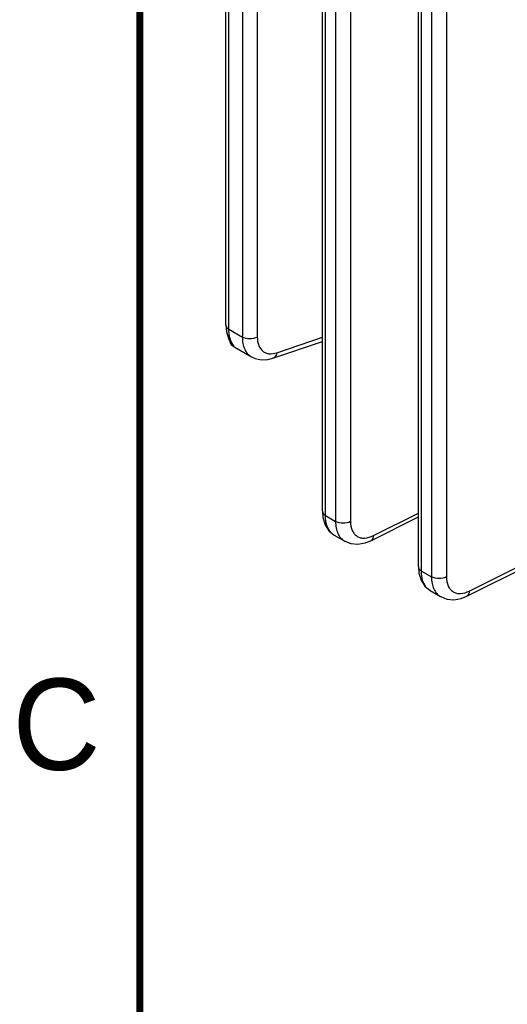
# Model space of a CAD drawing. Header units: inches. Extents: x 0 to 34, y 0 to 22.
# Tile 19 of 168: x 0.2 to 1.5, y 13 to 15.7. Entities that reach past the tile are written whole.
import ezdxf

# ---------------------------------------------------------------- set-up
doc = ezdxf.new("R2010")
doc.units = ezdxf.units.IN
doc.header["$LTSCALE"] = 1.87
doc.header["$MEASUREMENT"] = 0
doc.layers.get('0').update_dxf_attribs({"linetype": 'CONTINUOUS'})
doc.styles.add('TEXTSTYLE_2', font='txt')

msp = doc.modelspace()

# ---------------------------------------------------------------- linework, layer by layer
at = {"color": 7, "linetype": 'CONTINUOUS'}
for p, q in [((1.0006, 14.3336), (1.0006, 16.2256)), ((1.0092, 14.3216), (1.0093, 16.2136)), ((1.0368, 16.1977), (1.0368, 14.3057)), ((1.0778, 16.1973), (1.0778, 14.3053)), ((1.2637, 14.1817), (1.2637, 16.0737)), ((1.2723, 14.1697), (1.2723, 16.0617)), ((1.2999, 16.0458), (1.2998, 14.1538)), ((1.3409, 16.0454), (1.3409, 14.1534)), ((0.7356, 14.8445), (0.7356, 16.0208)), ((0.7442, 14.8324), (0.7442, 16.0088)), ((0.7811, 15.9875), (0.7811, 14.8111)), ((0.8221, 15.9871), (0.8221, 14.8107)), ((0.7356, 14.8445), (0.7373, 14.8255)), ((0.7373, 14.8255), (0.7442, 14.8046)), ((0.7442, 14.8324), (0.7811, 14.8111)), ((0.7442, 14.8046), (0.7529, 14.7913)), ((0.8651, 14.7529), (1.0006, 14.7992)), ((0.8757, 14.7683), (1.0006, 14.811)), ((0.7503, 14.7907), (0.7503, 14.7907)), ((0.7527, 14.7892), (0.7607, 14.783)), ((0.753, 14.7913), (0.7529, 14.7913)), ((0.7531, 14.789), (0.7576, 14.7875)), ((0.7607, 14.783), (0.8062, 14.7567)), ((1.0006, 14.3337), (1.002, 14.3161)), ((1.0092, 14.3216), (1.0368, 14.3057)), ((1.1334, 14.2527), (1.2637, 14.3178)), ((1.1403, 14.2667), (1.2637, 14.3283)), ((1.4034, 14.1148), (1.7898, 14.3078)), ((1.3965, 14.1008), (1.7898, 14.2973)), ((1.0331, 14.2679), (1.0619, 14.2513)), ((1.0619, 14.2513), (1.0619, 14.2513)), ((1.2637, 14.1818), (1.2651, 14.1642)), ((1.2723, 14.1697), (1.2998, 14.1538)), ((1.2961, 14.116), (1.3249, 14.0994)), ((1.3249, 14.0994), (1.325, 14.0994))]:
    msp.add_line(p, q, dxfattribs=at)
at = {"color": 7, "linetype": 'CONTINUOUS', "const_width": 0.02}
msp.add_lwpolyline([(0.5, 21.5), (0.5, 0.5)], dxfattribs=at)
at = {"color": 7, "linetype": 'CONTINUOUS'}
for points in [[(0.747, 14.8004), (0.747, 14.7979), (0.7474, 14.7956), (0.7482, 14.7936), (0.7493, 14.7918), (0.7503, 14.7907)], [(0.7503, 14.7907), (0.7537, 14.7877), (0.7607, 14.783)], [(0.8061, 14.7568), (0.8159, 14.7522), (0.8328, 14.7485), (0.8512, 14.7493), (0.8651, 14.7529)], [(1.002, 14.3161), (1.008, 14.2961), (1.0185, 14.2799), (1.0331, 14.2679)], [(1.0619, 14.2513), (1.0784, 14.2447), (1.0977, 14.2429), (1.118, 14.2465), (1.1334, 14.2527)], [(1.2651, 14.1642), (1.2711, 14.1442), (1.2815, 14.128), (1.2961, 14.116)], [(1.325, 14.0994), (1.3414, 14.0928), (1.3608, 14.091), (1.3811, 14.0946), (1.3965, 14.1008)]]:
    msp.add_lwpolyline(points, dxfattribs=at)
for centre, radius, start, end in [((0.7638, 14.8034), 0.0168, 224.0211, 226.1259), ((0.7695, 14.8387), 0.0523, 251.2151, 251.733)]:
    msp.add_arc(centre, radius, start, end, dxfattribs=at)
for points, knots in [([(0.7356, 14.8445), (0.7356, 14.8422), (0.7376, 14.837), (0.7418, 14.8338), (0.7442, 14.8324)], [0, 0, 0, 0, 0.449233, 1, 1, 1, 1]), ([(0.7576, 14.7875), (0.7554, 14.7902), (0.7467, 14.8036), (0.7442, 14.8201), (0.7442, 14.8324)], [0, 0, 0, 0, 0.220793, 1, 1, 1, 1]), ([(0.7811, 14.8111), (0.7811, 14.8052), (0.782, 14.7938), (0.7867, 14.7781), (0.7947, 14.7653), (0.8021, 14.7591), (0.8061, 14.7568)], [0, 0, 0, 0, 0.287168, 0.545494, 0.77956, 1, 1, 1, 1]), ([(0.8221, 14.8107), (0.8159, 14.8074), (0.8015, 14.8048), (0.7871, 14.8077), (0.7811, 14.8111)], [0, 0, 0, 0, 0.502228, 1, 1, 1, 1]), ([(0.8221, 14.8107), (0.8221, 14.8031), (0.824, 14.7887), (0.834, 14.7737), (0.8452, 14.7673), (0.8583, 14.7642), (0.8689, 14.766), (0.8757, 14.7683)], [0, 0, 0, 0, 0.278901, 0.513361, 0.625367, 0.740974, 1, 1, 1, 1]), ([(0.7576, 14.7875), (0.7571, 14.7878), (0.7551, 14.7889), (0.7533, 14.7902), (0.7521, 14.7913)], [0, 0, 0, 0, 0.276766, 1, 1, 1, 1]), ([(0.7576, 14.7875), (0.7572, 14.7878), (0.7555, 14.7889), (0.7539, 14.7902), (0.753, 14.7913)], [0, 0, 0, 0, 0.267191, 1, 1, 1, 1]), ([(0.8757, 14.7683), (0.8751, 14.7648), (0.8732, 14.7584), (0.8679, 14.7538), (0.8651, 14.7529)], [0, 0, 0, 0, 0.545622, 1, 1, 1, 1]), ([(1.0006, 14.3336), (1.0006, 14.3313), (1.0026, 14.3262), (1.0068, 14.323), (1.0092, 14.3216)], [0, 0, 0, 0, 0.449233, 1, 1, 1, 1]), ([(1.0249, 14.2742), (1.0195, 14.2797), (1.0111, 14.2952), (1.0092, 14.3123), (1.0092, 14.3216)], [0, 0, 0, 0, 0.453362, 1, 1, 1, 1]), ([(1.0368, 14.3057), (1.0368, 14.2997), (1.0377, 14.2883), (1.0425, 14.2726), (1.0504, 14.2598), (1.0579, 14.2536), (1.0619, 14.2513)], [0, 0, 0, 0, 0.287231, 0.545516, 0.779558, 1, 1, 1, 1]), ([(1.0778, 14.3053), (1.0716, 14.3019), (1.0572, 14.2993), (1.0428, 14.3022), (1.0368, 14.3057)], [0, 0, 0, 0, 0.502228, 1, 1, 1, 1]), ([(1.0778, 14.3053), (1.0778, 14.2969), (1.0796, 14.2846), (1.0877, 14.2713), (1.0957, 14.2643), (1.1055, 14.2603), (1.121, 14.2591), (1.1329, 14.263), (1.1403, 14.2667)], [0, 0, 0, 0, 0.271231, 0.388907, 0.4998, 0.610736, 0.728519, 1, 1, 1, 1]), ([(1.1403, 14.2667), (1.1403, 14.2637), (1.1394, 14.2582), (1.1356, 14.2538), (1.1334, 14.2527)], [0, 0, 0, 0, 0.553786, 1, 1, 1, 1]), ([(1.2637, 14.1817), (1.2637, 14.1794), (1.2657, 14.1743), (1.2699, 14.1711), (1.2723, 14.1697)], [0, 0, 0, 0, 0.449233, 1, 1, 1, 1]), ([(1.288, 14.1223), (1.2826, 14.1278), (1.2742, 14.1433), (1.2723, 14.1604), (1.2723, 14.1697)], [0, 0, 0, 0, 0.453362, 1, 1, 1, 1]), ([(1.2998, 14.1538), (1.2998, 14.1478), (1.3008, 14.1364), (1.3055, 14.1207), (1.3135, 14.1079), (1.321, 14.1017), (1.3249, 14.0994)], [0, 0, 0, 0, 0.287231, 0.545516, 0.779558, 1, 1, 1, 1]), ([(1.3409, 14.1534), (1.3347, 14.15), (1.3203, 14.1474), (1.3059, 14.1503), (1.2998, 14.1538)], [0, 0, 0, 0, 0.502228, 1, 1, 1, 1]), ([(1.3409, 14.1534), (1.3409, 14.145), (1.3427, 14.1327), (1.3508, 14.1194), (1.3588, 14.1124), (1.3686, 14.1084), (1.3841, 14.1072), (1.396, 14.1111), (1.4034, 14.1148)], [0, 0, 0, 0, 0.271231, 0.388907, 0.4998, 0.610736, 0.728519, 1, 1, 1, 1]), ([(1.4034, 14.1148), (1.4033, 14.1118), (1.4025, 14.1063), (1.3986, 14.1019), (1.3965, 14.1008)], [0, 0, 0, 0, 0.553786, 1, 1, 1, 1])]:
    msp.add_open_spline(points, degree=3, knots=knots, dxfattribs=at)
for points in [[(0.7517, 14.7917), (0.7503, 14.7931), (0.7494, 14.795), (0.7491, 14.797)], [(0.7503, 14.7907), (0.751, 14.79), (0.7518, 14.7895), (0.7527, 14.7892)], [(0.7517, 14.7917), (0.7516, 14.7908), (0.752, 14.7898), (0.7527, 14.7892)], [(1.0331, 14.2679), (1.0301, 14.2696), (1.0273, 14.2718), (1.0249, 14.2742)], [(1.2961, 14.116), (1.2932, 14.1177), (1.2904, 14.1199), (1.288, 14.1223)]]:
    msp.add_open_spline(points, degree=3, dxfattribs=at)

# ---------------------------------------------------------------- texts
at = {"color": 2, "linetype": 'CONTINUOUS', "insert": (0.1508, 13.8746), "char_height": 0.25, "width": 0.25, "attachment_point": 1, "line_spacing_factor": 0.9, "style": 'TEXTSTYLE_2'}
msp.add_mtext('C', dxfattribs=at)

doc.saveas('drawing.dxf')
